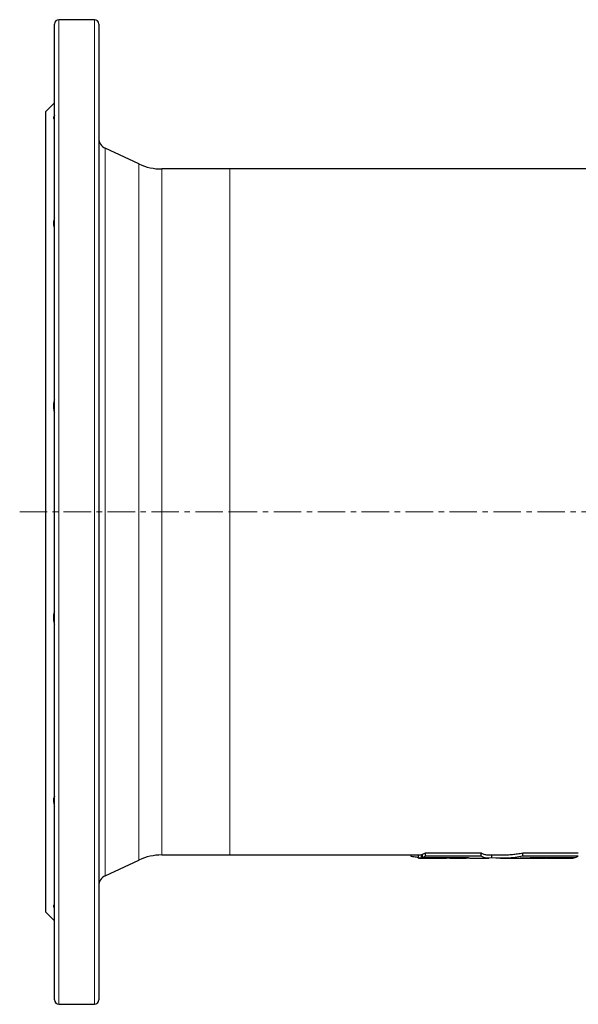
# Model space of a CAD drawing. Header units: millimetres. Extents: x 125 to 1271, y 96 to 1303.
# Tile 1 of 4: x 129 to 387, y 96 to 551. Entities that reach past the tile are written whole.
import ezdxf

# ---------------------------------------------------------------- set-up
doc = ezdxf.new("R2010")
doc.units = ezdxf.units.MM
doc.linetypes.add('CENTERX2', pattern=[20.32, 12.7, -2.54, 2.54, -2.54])
doc.layers.add('FORMAT', color=7, linetype='Continuous')

msp = doc.modelspace()

# ---------------------------------------------------------------- linework, layer by layer
at = {"color": 7, "linetype": 'Continuous', "lineweight": 25}
for p, q in [((163.72, 551.31), (147.22, 551.31)), ((145.22, 98.31), (145.22, 549.31)), ((165.72, 549.31), (165.72, 98.31)), ((145.22, 512.81), (141.22, 508.81)), ((141.22, 138.81), (141.22, 508.81)), ((184.29, 484.65), (168.61, 491.96)), ((226.31, 482.31), (194.86, 482.31)), ((466.63, 482.31), (226.31, 482.31)), ((194.86, 165.31), (226.31, 165.31)), ((226.31, 165.31), (313.6, 165.31)), ((310.17, 164.62), (310.17, 165.31)), ((313.6, 163.81), (313.6, 165.31)), ((314.94, 165.52), (315.47, 165.52)), ((314.94, 164.02), (314.94, 165.52)), ((315.47, 164.19), (315.47, 165.69)), ((316.86, 164.84), (316.86, 166.35)), ((320.21, 163.81), (319.56, 163.82)), ((319.56, 163.81), (326.48, 163.81)), ((327.68, 163.82), (326.48, 163.82)), ((328.1, 163.82), (327.68, 163.82)), ((328.1, 163.81), (335.59, 163.81)), ((334.07, 163.98), (334.07, 164.14)), ((338.48, 163.81), (346.09, 163.81)), ((342.58, 164.73), (342.58, 166.24)), ((346.09, 165.31), (351.56, 165.31)), ((347.48, 163.95), (347.48, 165.31)), ((351.56, 163.81), (359.13, 163.81)), ((361.75, 164.73), (361.75, 166.24)), ((362.01, 163.81), (369.41, 163.81)), ((366.42, 163.98), (366.42, 164.13)), ((372.84, 163.81), (381.34, 163.81)), ((373.95, 163.99), (373.95, 164.15)), ((378.83, 164), (378.83, 164.17)), ((382.2, 163.81), (384.21, 163.81)), ((385.55, 164.02), (385.55, 164.19)), ((168.61, 155.65), (184.29, 162.96)), ((141.22, 138.81), (145.22, 134.81)), ((147.22, 96.31), (163.72, 96.31))]:
    msp.add_line(p, q, dxfattribs=at)
at = {"color": 8, "linetype": 'Continuous', "lineweight": 18}
for p, q in [((147.22, 551.31), (147.22, 96.31)), ((163.72, 96.31), (163.72, 551.31)), ((168.61, 491.96), (168.61, 155.65)), ((184.29, 162.96), (184.29, 484.65)), ((194.86, 482.31), (194.86, 165.31)), ((226.31, 482.31), (226.31, 165.31))]:
    msp.add_line(p, q, dxfattribs=at)
at = {"color": 7, "linetype": 'Continuous', "lineweight": 25, "flags": 128}
msp.add_lwpolyline([(313.6, 163.81), (316.91, 163.81), (320.21, 163.81)], dxfattribs=at)
at = {"color": 7, "linetype": 'Continuous', "lineweight": 25}
for centre, radius, start, end in [((147.22, 549.31), 2, 90, 180), ((163.72, 549.31), 2, 0, 90), ((170.72, 496.49), 5, 180, 245), ((194.86, 507.31), 25, 245, 270), ((194.86, 140.31), 25, 90, 115), ((170.72, 151.12), 5, 115, 180), ((147.22, 98.31), 2, 180, 270), ((163.72, 98.31), 2, 270, 0)]:
    msp.add_arc(centre, radius, start, end, dxfattribs=at)
for points, knots in [([(145.22, 507.18), (145.06, 506.9), (144.94, 506.65), (144.81, 506.32), (144.78, 506.22), (144.73, 506.04), (144.72, 505.96), (144.72, 505.74), (144.77, 505.63), (144.89, 505.54), (144.95, 505.52), (145.07, 505.49), (145.14, 505.49), (145.22, 505.49)], [0, 0, 0, 0, 0.25, 0.25, 0.375, 0.375, 0.5, 0.5, 0.75, 0.75, 0.875, 0.875, 1, 1, 1, 1]), ([(145.22, 459.73), (145.06, 459.26), (144.94, 458.8), (144.81, 458.14), (144.78, 457.92), (144.73, 457.5), (144.72, 457.29), (144.72, 456.7), (144.77, 456.34), (144.89, 455.84), (144.95, 455.69), (145.07, 455.39), (145.14, 455.25), (145.22, 455.12)], [0, 0, 0, 0, 0.25, 0.25, 0.375, 0.375, 0.5, 0.5, 0.75, 0.75, 0.875, 0.875, 1, 1, 1, 1]), ([(145.22, 375.86), (145.06, 375.33), (144.94, 374.78), (144.81, 373.96), (144.78, 373.69), (144.73, 373.14), (144.72, 372.86), (144.72, 372.06), (144.77, 371.53), (144.89, 370.77), (144.95, 370.52), (145.07, 370.03), (145.14, 369.8), (145.22, 369.57)], [0, 0, 0, 0, 0.25, 0.25, 0.375, 0.375, 0.5, 0.5, 0.75, 0.75, 0.875, 0.875, 1, 1, 1, 1]), ([(145.22, 278.05), (145.06, 277.59), (144.94, 277.1), (144.81, 276.35), (144.78, 276.09), (144.73, 275.56), (144.72, 275.29), (144.72, 274.48), (144.77, 273.94), (144.89, 273.11), (144.95, 272.84), (145.07, 272.29), (145.14, 272.02), (145.22, 271.75)], [0, 0, 0, 0, 0.25, 0.25, 0.375, 0.375, 0.5, 0.5, 0.75, 0.75, 0.875, 0.875, 1, 1, 1, 1]), ([(145.22, 192.49), (145.06, 192.23), (144.94, 191.94), (144.81, 191.45), (144.78, 191.27), (144.73, 190.91), (144.72, 190.71), (144.72, 190.12), (144.77, 189.7), (144.89, 189.04), (144.95, 188.81), (145.07, 188.35), (145.14, 188.11), (145.22, 187.88)], [0, 0, 0, 0, 0.25, 0.25, 0.375, 0.375, 0.5, 0.5, 0.75, 0.75, 0.875, 0.875, 1, 1, 1, 1]), ([(313.6, 164.15), (313.29, 164.18), (312.15, 164.29), (311.01, 164.48), (310.17, 164.62)], [0, 0, 0, 0, 0.2677134, 1, 1, 1, 1]), ([(337.03, 163.98), (336.88, 163.94), (336.45, 163.84), (335.74, 163.79), (334.9, 163.82), (334.34, 163.93), (334.07, 163.98)], [0, 0, 0, 0, 0.155934, 0.437276, 0.718658, 1, 1, 1, 1]), ([(336.41, 164.13), (336.72, 164.05), (337.33, 163.88), (338.02, 163.8), (338.41, 163.81), (338.48, 163.82)], [0, 0, 0, 0, 0.445967, 0.892013, 1, 1, 1, 1]), ([(342.58, 166.24), (342.85, 166.11), (343.4, 165.84), (344.21, 165.56), (345.03, 165.38), (345.65, 165.3), (346.01, 165.31), (346.09, 165.32)], [0, 0, 0, 0, 0.232395, 0.464822, 0.697217, 0.930783, 1, 1, 1, 1]), ([(351.56, 165.32), (351.78, 165.31), (352.8, 165.3), (354.61, 165.38), (356.99, 165.55), (359.37, 165.83), (360.96, 166.11), (361.75, 166.24)], [0, 0, 0, 0, 0.066044, 0.29865, 0.532423, 0.766228, 1, 1, 1, 1]), ([(359.13, 163.82), (359.33, 163.81), (360.44, 163.79), (362.45, 163.88), (364.25, 164.05), (365.15, 164.13)], [0, 0, 0, 0, 0.102062, 0.551071, 1, 1, 1, 1]), ([(366.42, 163.98), (365.62, 163.93), (364, 163.82), (362.05, 163.79), (360.9, 163.83), (360.55, 163.84)], [0, 0, 0, 0, 0.411863, 0.823785, 1, 1, 1, 1]), ([(369.41, 163.82), (370.04, 163.82), (371.56, 163.82), (373.07, 163.93), (373.95, 163.99)], [0, 0, 0, 0, 0.417252, 1, 1, 1, 1]), ([(378.83, 164), (378.77, 163.99), (378.66, 163.97), (378.43, 163.94), (378.13, 163.91), (377.77, 163.88), (377.37, 163.86), (376.91, 163.85), (376.4, 163.83), (375.84, 163.82), (375.25, 163.81), (374.62, 163.81), (373.96, 163.81), (373.26, 163.81), (372.55, 163.81), (371.82, 163.81), (371.08, 163.81), (370.3, 163.81), (369.75, 163.81), (369.46, 163.81), (369.45, 163.81)], [0, 0, 0, 0, 0.057462, 0.114925, 0.174055, 0.233185, 0.290652, 0.348118, 0.407257, 0.466396, 0.523828, 0.581259, 0.640358, 0.699456, 0.756918, 0.81438, 0.87351, 0.93264, 0.996899, 1, 1, 1, 1]), ([(381.34, 163.81), (381.46, 163.81), (381.77, 163.81), (382.04, 163.81), (382.2, 163.81)], [0, 0, 0, 0, 0.3909934, 1, 1, 1, 1]), ([(145.22, 142.12), (145.06, 142.13), (144.94, 142.11), (144.81, 142.01), (144.78, 141.97), (144.73, 141.86), (144.72, 141.8), (144.72, 141.58), (144.77, 141.4), (144.89, 141.08), (144.95, 140.96), (145.07, 140.7), (145.14, 140.57), (145.22, 140.43)], [0, 0, 0, 0, 0.25, 0.25, 0.375, 0.375, 0.5, 0.5, 0.75, 0.75, 0.875, 0.875, 1, 1, 1, 1])]:
    msp.add_open_spline(points, degree=3, knots=knots, dxfattribs=at)
for points in [[(313.6, 165.31), (314.04, 165.33), (314.49, 165.4), (314.94, 165.52)], [(314.94, 164.02), (314.49, 163.9), (314.04, 163.83), (313.6, 163.81)], [(334.07, 163.98), (327.69, 163.99), (321.31, 164), (314.94, 164.02)], [(315.47, 165.69), (315.93, 165.86), (316.4, 166.08), (316.86, 166.35)], [(316.86, 164.84), (316.4, 164.57), (315.93, 164.35), (315.47, 164.19)], [(315.47, 164.19), (322.45, 164.16), (329.43, 164.14), (336.41, 164.13)], [(316.86, 166.35), (325.43, 166.29), (334.01, 166.26), (342.58, 166.24)], [(342.58, 164.73), (334.01, 164.75), (325.43, 164.78), (316.86, 164.84)], [(347.48, 163.95), (345.85, 163.61), (344.21, 163.87), (342.58, 164.73)], [(361.75, 164.73), (357.01, 163.87), (352.25, 163.61), (347.48, 163.95)], [(361.75, 166.24), (370.33, 166.26), (378.9, 166.29), (387.47, 166.35)], [(387.47, 164.84), (378.9, 164.78), (370.33, 164.75), (361.75, 164.73)], [(365.15, 164.13), (372.13, 164.14), (379.11, 164.16), (386.09, 164.19)], [(373.95, 163.99), (371.44, 163.99), (368.93, 163.98), (366.42, 163.98)], [(385.55, 164.02), (383.31, 164.01), (381.07, 164.01), (378.83, 164)], [(384.21, 163.81), (384.66, 163.83), (385.11, 163.9), (385.55, 164.02)], [(386.09, 164.19), (386.55, 164.35), (387.01, 164.57), (387.47, 164.84)]]:
    msp.add_open_spline(points, degree=3, dxfattribs=at)
at = {"layer": 'FORMAT', "linetype": 'CENTERX2', "lineweight": 18}
for p, q in [((129.11, 323.81), (226.31, 323.81)), ((226.31, 323.81), (466.63, 323.81))]:
    msp.add_line(p, q, dxfattribs=at)

doc.saveas('drawing.dxf')
